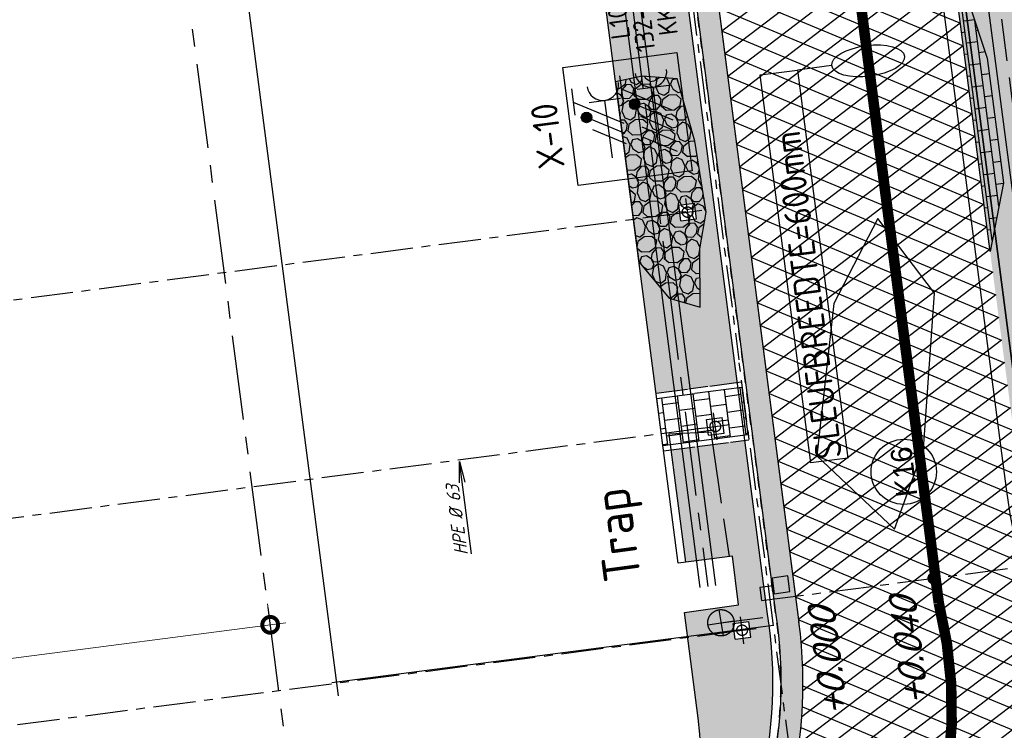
# Model space of a CAD drawing. Extents: x 117893332 to 118394757, y 454959407 to 455669244.
# Tile 26 of 256: x 118238786 to 118257453, y 455171838 to 455185321. Entities that reach past the tile are written whole.
import ezdxf
from ezdxf.enums import TextEntityAlignment as Align

# ---------------------------------------------------------------- set-up
doc = ezdxf.new("R2010")
doc.units = 0
doc.header["$LTSCALE"] = 200
for name, pattern in [('DASHED', [19.05, 12.7, -6.35]), ('Tauw_HIDDEN2', [5.6, 4, -1.6]), ('Tauw_L_Center1', [13, 8, -1.67, 1.66, -1.67]), ('Tauw_L_Center2', [6.499, 4, -0.833, 0.833, -0.833]), ('TAUW_OPSLUITBAND_mm', [3.2, 3, -0.2]), ('Tauw_Stramien', [13, 8, -1.67, 1.66, -1.67]), ('TAUW_TROTTOIRBAND_mm', [2, 1, -1])]:
    doc.linetypes.add(name, pattern=pattern)
doc.layers.get('0').update_dxf_attribs({"linetype": 'CONTINUOUS'})
for name, color, linetype in [('EL6221--', 6, 'CONTINUOUS'), ('EL6222--', 6, 'CONTINUOUS'), ('EL_N_A_EB00----REVISIE~-_-----', 1, 'CONTINUOUS'), ('GRAAFWERKZAAMHEDEN', 6, 'CONTINUOUS'), ('KABELLOOP', 6, 'CONTINUOUS'), ('LEIDINGLOOP', 6, 'CONTINUOUS'), ('ME_N_-_EL999---LA_RVS3060-30_onb~H_-----', 135, 'Tauw_L_Center1'), ('ME_N_-_EL999---LA_RVS3060-30_onb~W_-----', 135, 'CONTINUOUS'), ('ZU_B_-_AL999---LA_PE-63_sdr00__18_^200~-_-----', 1, 'CONTINUOUS'), ('ZU_B_-_EL999---LD_PE-65_sdr00~H_-----', 1, 'Tauw_L_Center2'), ('ZU_B_-_EL999---LR_pvc200_vbr11~W_-----', 8, 'Tauw_HIDDEN2'), ('ZU_B_-_EL999---SYM_DRAINPUT~-_002--', 2, 'Tauw_L_Center2'), ('ZU_B_-_EL999---SYM_HYDRANT~-_001--', 1, 'Tauw_L_Center2'), ('ZU_B_-_XX------extern-TEK-T19', 231, 'CONTINUOUS'), ('ZU_B_D_EB00----ONDERDEEL~-_-----', 7, 'CONTINUOUS'), ('ZU_N_-_AL999---LK_pvc125_sdr34__20_^200~M_-----', 7, 'CONTINUOUS'), ('ZU_N_-_DX1AMA--_maatvoering_BGR__18_^200', 7, 'CONTINUOUS'), ('ZU_N_-_DX1AMA--_maatvoering_BGRN_18_^100~-_-----', 7, 'CONTINUOUS'), ('ZU_N_-_EL999---LB_PE-110_sdr00~H_-----', 2, 'Tauw_L_Center2'), ('ZU_N_-_EL999---LB_PE-90_sdr00~H_-----', 2, 'Tauw_L_Center2'), ('ZU_N_-_EL999---LK_pvc125_sdr34~H_-----', 2, 'Tauw_L_Center2'), ('ZU_N_-_EL999---SYM_STRAATKOLK~-_----c', 7, 'Tauw_L_Center2'), ('ZU_N_-_ML999---LK_pvc125_sdr34__20_^200~M_-----', 7, 'CONTINUOUS'), ('ZU_N_-_TVRH----tekst__25_^200~-_-----', 253, 'CONTINUOUS'), ('ZU_N_A_EV00----_Opsluitband_100x200~Z_-----', 253, 'TAUW_OPSLUITBAND_mm'), ('ZU_N_A_EV01----_kant rijbaan gv asfalt~-_-----', 253, 'CONTINUOUS'), ('ZU_N_A_EV02----_kant molgoot ov betonstraatsteen~k_-----', 253, 'CONTINUOUS'), ('ZU_N_A_EV02----_kant verharding ov betontegels-halfsteensverband~k_-----', 253, 'CONTINUOUS'), ('ZU_N_A_EV09----_Trottoirband_130-150-250~A_-----', 253, 'CONTINUOUS'), ('ZU_N_A_EV09----_Trottoirband_130-150-250~Z_-----', 253, 'TAUW_TROTTOIRBAND_mm'), ('ZU_N_A_HV01----_arcering verharding gv asfalt~v_-----', 253, 'CONTINUOUS'), ('ZU_N_A_HV01----_arcering verharding ov grind~v_-----', 253, 'CONTINUOUS'), ('ZU_N_A_HV01AAR-_arcering verharding ov grind~s_-----', 253, 'CONTINUOUS'), ('ZU_N_A_HV02----_arcering verharding ov betontegels-halfsteensverband~v_-----', 253, 'CONTINUOUS'), ('ZU_N_A_HV02----molgoot ov betonstraatsteen~v_-----', 253, 'CONTINUOUS'), ('ZU_N_A_HV02AAR-molgoot ov betonstraatsteen~s_-----', 253, 'CONTINUOUS'), ('ZU_N_N_MB00X---ALG_Stramien~-_-----', 7, 'Tauw_Stramien')]:
    doc.layers.add(name, color=color, linetype=linetype)
doc.layers.add('INFO', color=6, linetype='CONTINUOUS', plot=False)
doc.layers.add('ZU_N_-_DX1AMA--_maatvoering_LIN__18_^200', color=7, linetype='CONTINUOUS', lineweight=18)
doc.styles.add('BURO-018', font='Isocp.shx', dxfattribs={"height": 360})
doc.styles.add('BURO-025', font='Isocp.shx', dxfattribs={"height": 500})
doc.styles.add('civiel', font='civiel.shx')
doc.styles.add('ISO', font='ISO')
doc.styles.add('TAUW-ISOCP', font='tcb_isocp.shx')
doc.styles.add('tcb_isocp', font='tcb_isocp.shx')
doc.styles.add('WB025', font='ISO.SHX', dxfattribs={"height": 2.5})
doc.dimstyles.new('tzu18-dot_^200', dxfattribs={"dimscale": 200, "dimtxt": 1.8, "dimasz": 3, "dimexe": 2, "dimexo": 0, "dimgap": 0.5, "dimtad": 1, "dimdec": 0, "dimzin": 0, "dimdsep": 46, "dimtxsty": 'TAUW-ISOCP', "dimblk": 'DOTSMALL', "dimcen": 2, "dimdle": 1.5, "dimclre": 8, "dimadec": 0, "dimazin": 0, "dimtp": 1, "dimtm": 1, "dimtfac": 1, "dimtix": 1, "dimtmove": 1, "dimatfit": 3, "dimldrblk": 'DOTSMALL', "dimfxl": 1, "dimtvp": 0.5, "dimtolj": 1, "dimtzin": 0, "dimlwd": -1, "dimlwe": 5, "dimarcsym": 0})
pattern_1 = [(80.1584, (118248197.5, 455215256.25), (-519.4485, 204.5673), [136.36, -545.97]), (114.67425, (118248104.18, 455214718.3), (-519.4522, 204.557), [136.36, -828.59]), (158.5051, (118248047.25, 455214842.2), (-116.634, -672.2695), [111.56, -446.7]), (216.3275, (118248580.36, 455215350.55), (519.453, -204.5644), [111.56, -677.95]), (260.1584, (118247853.6, 455214817), (519.4485, -204.5673), [136.36, -545.97]), (294.67425, (118247830.27, 455214682.65), (519.4522, -204.557), [136.36, -828.59]), (338.5051, (118247887.1, 455214558.74), (116.634, 672.2695), [111.56, -446.7]), (36.3275, (118247471.54, 455214722.43), (-519.453, 204.5644), [111.56, -677.95]), (80.1584, (118247662.44, 455213855.54), (-636.074, -467.7116), [121.7, -560.61]), (138.26816, (118249241.6, 455213361.78), (-519.4456, 204.5597), [122.34, -1809.56]), (182.0033, (118247591.94, 455214056.9), (-1155.5275, -263.1446), [148.58, -1527.41]), (216.3275, (118247560.8, 455214724), (-116.6272, -672.282), [147.88, -641.66]), (260.1584, (118247324.3, 455213964.1), (636.074, 467.7116), [122.42, -559.88]), (138.26816, (118248952.8, 455213148.55), (-519.4456, 204.5597), [122.05, -1809.86]), (182.0033, (118247542.6, 455213767.42), (519.4482, -204.5567), [148.23, -1527.77]), (36.3275, (118247542.6, 455213767.4), (116.627, 672.282), [148.77, -640.77]), (124.0853, (118248741.42, 455212685.69), (402.82395, -876.83305), [91.38, -2273.06]), (182.0033, (118247248.67, 455214047.34), (519.4482, -204.5567), [91.59, -1584.39]), (229.17873, (118245884.99, 455213108.71), (-752.6958, -1139.9918), [122.33, -2002.14]), (260.1583, (118248518.9, 455212665.6), (519.4483, -204.5677), [98.47, -583.84]), (124.0853, (118248553.32, 455212492.8), (402.82395, -876.83305), [91.48, -2272.95]), (182.0033, (118247212.02, 455213782.3), (519.4482, -204.5567), [100.47, -1575.52]), (229.17873, (118246008.5, 455212926.3), (-752.6958, -1139.9918), [104.97, -2019.5]), (80.1583, (118247280.64, 455213861.7), (-519.4483, 204.5677), [111.56, -570.75]), (147.65787, (118248216.14, 455214102.44), (-519.44585, 204.56417), [108.56, -3442.36]), (192.8293, (118248124.43, 455214160.5), (-636.074, -467.7149), [95.28, -1089.83]), (248.35515, (118246642.76, 455212531.66), (-116.63336, -672.2728), [87.78, -2585.23]), (294.67425, (118247999.15, 455214057.77), (116.6338, 672.271), [111.58, -853.36]), (147.65787, (118248143.47, 455213894.48), (-519.44585, 204.56417), [115.69, -3435.23]), (192.8293, (118248228.07, 455213913.75), (-636.074, -467.7149), [86.77, -1098.34]), (248.35515, (118246873.96, 455212393.36), (-116.63336, -672.2728), [93.94, -2579.08]), (114.67425, (118248262.73, 455214001.06), (-116.6338, -672.271), [111.56, -853.38])]
pattern_2 = [(97.4163, (118248804.68, 455213277.58), (-208.2432, -27.10636), []), (187.4163, (118248804.68, 455213277.6), (54.2127, -416.4864), [210, -210]), (187.4163, (118248777.57, 455213485.83), (54.2127, -416.4864), [-210, 210])]

# ---------------------------------------------------------------- blocks, each defined once
blk = doc.blocks.new('*D236')
at = {"layer": 'ZU_N_-_DX1AMA--_maatvoering_BGR__18_^200', "transparency": 16777216}
blk.add_line((118250060, 455168746), (118251287, 455167837), dxfattribs=at)
blk.add_solid([(118251244, 455167779), (118251330, 455167894), (118251634, 455167579)], dxfattribs=at)
at = {"layer": 'ZU_N_-_DX1AMA--_maatvoering_BGR__18_^200', "transparency": 16777216, "insert": (118249178, 455169399), "char_height": 360, "attachment_point": 5, "rotation": 143.4535, "style": 'civiel'}
blk.add_mtext('\\A1;R10000', dxfattribs=at)
blk = doc.blocks.new('_DotSmall')
at = {"color": 0, "linetype": 'ByBlock', "const_width": 0.5}
blk.add_lwpolyline([(-0.0625, 0, 1), (0.0625, 0, 1)], format="xyb", close=True, dxfattribs=at)
blk = doc.blocks.new('*D270')
at = {"layer": 'ZU_N_-_DX1AMA--_maatvoering_LIN__18_^200', "color": 8, "lineweight": 5, "transparency": 16777216}
for p, q in [((118243629, 455173126), (118243485, 455174237)), ((118215075, 455169409), (118214930, 455170520))]:
    blk.add_line(p, q, dxfattribs=at)
at = {"layer": 'ZU_N_-_DX1AMA--_maatvoering_LIN__18_^200', "color": 0, "transparency": 16777216}
blk.add_line((118214684, 455170084), (118243834, 455173879), dxfattribs=at)
at = {"layer": 'ZU_N_-_DX1AMA--_maatvoering_LIN__18_^200', "color": 0, "transparency": 16777216, "xscale": 600, "yscale": 600, "zscale": 600}
for p, rotation in [((118243536, 455173840), 7.416313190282), ((118214982, 455170123), 187.416313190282)]:
    blk.add_blockref('_DotSmall', p, dxfattribs=dict(at, rotation=rotation))
at = {"layer": 'ZU_N_-_DX1AMA--_maatvoering_LIN__18_^200', "color": 0, "transparency": 16777216, "insert": (118229295, 455171704), "char_height": 360, "attachment_point": 5, "rotation": 187.4163, "style": 'TAUW-ISOCP'}
blk.add_mtext('\\A1;28796', dxfattribs=at)
blk = doc.blocks.new('zuhydrt1')
for p, q in [((0, -0.5), (0, 0.504)), ((-0.5, 0), (0.5, 0))]:
    blk.add_line(p, q)
at = {"color": 15}
blk.add_line((0, -0.5), (0, -0.5), dxfattribs=at)
blk.add_line((0, -0.5), (0, -0.5), dxfattribs=at)
blk.add_circle((0, 0), 0.5)
blk = doc.blocks.new('E00416')
at = {"color": 0, "linetype": 'Continuous'}
for p, q in [((-3, 7.982), (-3, 5.482)), ((-3, 6.732), (1.5, 4.134)), ((-1.5, 6.5), (1.5, 6.5)), ((0, 1), (0, 6.5)), ((1.5, 3.134), (-1.5, 4.866)), ((1.5, 2.134), (-1.5, 3.866))]:
    blk.add_line(p, q, dxfattribs=at)
at = {"color": 0, "linetype": 'Continuous', "const_width": 0.5}
blk.add_lwpolyline([(-1.683, 5.116, 1), (-2.183, 5.116, 1)], format="xyb", close=True, dxfattribs=at)
at = {"color": 0, "linetype": 'Continuous'}
blk.add_circle((-1.933, 5.116), 0.5, dxfattribs=at)
blk.add_arc((0, 8), 1.5, 180, 0, dxfattribs=at)
at = {"color": 0, "linetype": 'Continuous', "style": 'BURO-018', "flags": 1}
blk.add_attdef('E_MATCODE', text='', height=1.8, rotation=262.58369, dxfattribs=at).set_placement((-436086809.669, 176092602.943), align=Align.MIDDLE)
at = {"color": 0, "linetype": 'Continuous', "style": 'BURO-018'}
for tag, p in [('E_GKAST', (0, 13)), ('E_GROEP', (0, 10)), ('E_SGROEP', (4.5, 10))]:
    blk.add_attdef(tag, text='', height=1.8, dxfattribs=at).set_placement(p, align=Align.MIDDLE)
at = {"color": 0, "linetype": 'Continuous', "style": 'BURO-018', "flags": 1}
blk.add_attdef('E_VERMCODE', text='', height=1.8, dxfattribs=at).set_placement((13, 10), align=Align.MIDDLE)
blk = doc.blocks.new('111304D')
at = {"color": 0, "linetype": 'Continuous'}
for p, q in [((-3, 9.982), (-3, 7.482)), ((-3, 8.732), (1.5, 6.134)), ((-1.5, 8.5), (1.5, 8.5)), ((0, 1), (0, 8.5)), ((1.5, 5.134), (-1.5, 6.866)), ((1.5, 4.134), (-1.5, 5.866)), ((1.5, 3.134), (-1.5, 4.866)), ((1.5, 2.134), (-1.5, 3.866))]:
    blk.add_line(p, q, dxfattribs=at)
at = {"color": 0, "linetype": 'Continuous', "const_width": 0.5}
blk.add_lwpolyline([(-1.683, 7.116, 1), (-2.183, 7.116, 1)], format="xyb", close=True, dxfattribs=at)
at = {"color": 0, "linetype": 'Continuous'}
blk.add_circle((-1.933, 7.116), 0.5, dxfattribs=at)
blk.add_arc((0, 10), 1.5, 180, 0, dxfattribs=at)
at = {"color": 0, "linetype": 'Continuous', "style": 'BURO-018', "flags": 1}
blk.add_attdef('E_MATCODE', text='', height=1.8, rotation=262.58369, dxfattribs=at).set_placement((-436086809.669, 176092602.943), align=Align.MIDDLE)
at = {"color": 0, "linetype": 'Continuous', "style": 'BURO-018'}
for tag, p in [('E_GKAST', (0, 15.5)), ('E_GROEP', (0, 12.5)), ('E_SGROEP', (4.5, 12.5))]:
    blk.add_attdef(tag, text='', height=1.8, dxfattribs=at).set_placement(p, align=Align.MIDDLE)
at = {"color": 0, "linetype": 'Continuous', "style": 'BURO-018', "flags": 1}
blk.add_attdef('E_VERMCODE', text='', height=1.8, dxfattribs=at).set_placement((13, 12.5), align=Align.MIDDLE)
blk = doc.blocks.new('A$C051E189E')
at = {"layer": 'EL6221--'}
blk.add_lwpolyline([(-8845, -50187), (-6582, -50187), (-6582, -52369), (-8845, -52369)], close=True, dxfattribs=at)
at = {"layer": 'LEIDINGLOOP', "linetype": 'DASHED', "const_width": 200}
blk.add_lwpolyline([(-26522, -50060, 0.363685), (-17582, -55944)], format="xyb", dxfattribs=at)
blk.add_lwpolyline([(186089, -55944), (-17582, -55944)], close=True, dxfattribs=at)
at = {"layer": 'EL6221--'}
ref = blk.add_blockref('111304D', (-8874, -51835), dxfattribs=dict(at, xscale=200, yscale=200, zscale=200, rotation=270.0000221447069))
ref.add_attrib('E_GROEP', 'KK5', dxfattribs={"layer": '0', "color": 1, "linetype": 'Continuous', "height": 360, "rotation": 0, "style": 'BURO-018'}).set_placement((-5852, -52256), align=Align.MIDDLE)
ref.add_attrib('E_GKAST', 'L100', dxfattribs={"layer": '0', "color": 1, "linetype": 'Continuous', "height": 360, "rotation": 0, "style": 'BURO-018'}).set_placement((-5774, -51350), align=Align.MIDDLE)
ref.add_attrib('E_SGROEP', '132-F2', dxfattribs={"layer": '0', "color": 1, "linetype": 'Continuous', "height": 360, "rotation": 0, "style": 'BURO-018'}).set_placement((-5852, -51789), align=Align.MIDDLE)
at = {"layer": 'EL6222--', "xscale": 200, "yscale": 200, "zscale": 200, "rotation": 270.0000221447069}
blk.add_blockref('E00416', (-8606, -50898), dxfattribs=at)
at = {"layer": 'EL6221--', "color": 2, "style": 'BURO-025'}
blk.add_text('X-10', height=500, dxfattribs=at).set_placement((-8459, -49983))
blk = doc.blocks.new('A$C6DFC50BF')
at = {"layer": 'GRAAFWERKZAAMHEDEN'}
blk.add_line((-7208, -55246), (-7208, -54592), dxfattribs=at)
blk.add_lwpolyline([(-14631, -53879), (-7208, -53879), (-7208, -54592), (-14631, -54592)], close=True, dxfattribs=at)
blk.add_ellipse((-7208, -55944), major_axis=(0, 697), ratio=0.419293, dxfattribs=at)
at = {"layer": 'KABELLOOP', "linetype": 'DASHED', "const_width": 200}
blk.add_lwpolyline([(-26522, -50060, 0.363685), (-17582, -55944)], format="xyb", dxfattribs=at)
blk.add_lwpolyline([(186089, -55944), (-17582, -55944)], close=True, dxfattribs=at)
at = {"layer": 'GRAAFWERKZAAMHEDEN', "color": 2, "style": 'BURO-025'}
blk.add_text('SLEUFBREEDTE=600mm', height=500, rotation=359.9837, dxfattribs=at).set_placement((-14597, -54488))

msp = doc.modelspace()

# ---------------------------------------------------------------- hatches: boundary and pattern name
at = {"layer": 'ZU_N_A_HV01----_arcering verharding gv asfalt~v_-----'}
h = msp.add_hatch(dxfattribs=at)
h.set_pattern_fill('ASFALT', color=256, scale=3000)
h.set_pattern_definition([(157.41631, (118248804.68, 455213277.6), (-144.0122, -346.24485), []), (217.41631, (118248804.68, 455213277.6), (227.85075, -297.8406), [])])
h.paths.add_polyline_path([(118253562.5, 455173882.8, -0.413671), (118245855.8, 455163886.8), (118232779.4, 455162183.4, -0.2396014), (118226539.3, 455164396.4), (118222931.6, 455163926.7), (118222383.7, 455168135.5), (118218106.9, 455167574.6), (118214434.7, 455164219.5), (118215506.4, 455155986.2), (118286398.3, 455165214), (118285827.7, 455169598.1), (118269443.6, 455167465.5, -0.4142136), (118257765.8, 455176453.3), (118256227.9, 455188268.7, -0.4142136), (118265215.7, 455199946.5), (118292266.1, 455203467.5), (118291600.1, 455208584.4), (118288512.1, 455208182.4, -0.4142136), (118286360.3, 455209838.5), (118282082.5, 455242702.4), (118277103.6, 455242054.3, -0.4142136), (118269661, 455247782.5), (118267518.7, 455264240.6), (118262945.7, 455263645.4), (118267639.6, 455227475.9), (118267223.1, 455227422), (118267223.1, 455227421.8), (118252708.4, 455225559), (118252749.8, 455225241.2), (118251437.4, 455225070.9), (118250715, 455230620.6), (118243327.3, 455287376.9), (118243629.7, 455287416.2), (118243124.4, 455290872.4), (118240928.7, 455307740.1, -0.4142135), (118245603.8, 455313814.3), (118274546.5, 455317581.7), (118274030.2, 455321548.3), (118245583.3, 455317845.4, -0.4142136), (118239509, 455322520.5), (118233549.8, 455368302.3, 0.4142136), (118222813.3, 455376565.6), (118207809.9, 455374612.7, 0.4142136), (118199546.6, 455363876.2), (118205505.9, 455318094.4, -0.4142124), (118200830.9, 455312020.1), (118163460.6, 455307155.6), (118165370.9, 455292480.2), (118168069.6, 455292831.5), (118168020.6, 455293207.6, -0.4142129), (118177008.5, 455304885.4), (118193278.4, 455307003.2, -0.1343417), (118196112.3, 455306610.7), (118204322.8, 455303093.5), (118205538.1, 455305921.5, -0.2648124), (118209818.1, 455309156.2), (118230144.2, 455311802, -0.4142136), (118236218.5, 455307127), (118240860.1, 455271468.1, -0.4142136), (118236185, 455265393.9), (118214173, 455262528.6), (118214897.7, 455256960.6, -0.4142136), (118212810.3, 455254248.5), (118211683.3, 455254101.8), (118212034, 455251407.1), (118215577.2, 455248630.1), (118219142.1, 455249094.1), (118218436.6, 455254511.8, -0.4142294), (118220524, 455257224), (118236969.8, 455259364.7, -0.414213), (118243044, 455254689.7), (118246252.7, 455230039.7)])
h.paths.add_polyline_path([(118261528.7, 455214269.2, -0.4142136), (118263616.1, 455216981.4), (118275257.9, 455218496.7, -0.4142136), (118277970, 455216409.4), (118278976.7, 455208675.7, -0.4142136), (118276889.3, 455205963.6), (118274097.8, 455205600.3, -0.4142136), (118272506.4, 455206825.1), (118272485.3, 455206987.6), (118269242.6, 455206565.5), (118269263.8, 455206403, -0.4142136), (118268038.9, 455204811.6), (118265247.5, 455204448.2, -0.4142136), (118262535.4, 455206535.6)], flags=16)
h.paths.add_polyline_path([(118241537.9, 455300913.5), (118240100, 455300726.2), (118239912.7, 455302164.1), (118241350.6, 455302351.4)], flags=16)
h.paths.add_polyline_path([(118240440.7, 455309039.9), (118239002.9, 455308852.6), (118238815.6, 455310290.4), (118240253.4, 455310477.7)], flags=16)
h.paths.add_polyline_path([(118229627.9, 455315768.6), (118215546.7, 455313935.7, -0.4142136), (118209472.4, 455318610.7), (118204138, 455359592.1, -0.4142395), (118213125.7, 455371270.9), (118217290.6, 455371813, -0.4142136), (118228968.4, 455362825.1), (118234303, 455321842.8, -0.4142136)], flags=16)
h.paths.add_polyline_path([(118229573.7, 455316185), (118215492.5, 455314352.1, -0.4142136), (118209888.9, 455318664.9), (118204554.5, 455359646.4, -0.41424), (118213180, 455370854.4), (118217344.8, 455371396.5, -0.4142136), (118228551.9, 455362770.9), (118233886.5, 455321788.6, -0.4142136)], flags=0)
h.paths.add_polyline_path([(118232786.1, 455366810.1), (118231546.6, 455366648.6), (118231359.3, 455368086.5), (118232598.8, 455368248)], flags=0)
at = {"layer": 'ZU_N_A_HV01----_arcering verharding ov grind~v_-----'}
h = msp.add_hatch(dxfattribs=at)
h.set_pattern_fill('10305012', color=256, scale=100000)
h.set_pattern_definition(pattern_1)
h.paths.add_polyline_path([(118248720.5, 455195640.1), (118249019.9, 455193576.9), (118249945.5, 455193707.7), (118249955.7, 455193627), (118250041.1, 455193638.2), (118250079.8, 455193340.7), (118249993.4, 455193329.4), (118250126.1, 455192281.9), (118249044.4, 455192130.7), (118250850.5, 455178231.6), (118251473.2, 455178312.7), (118252395.4, 455178432.7), (118250131.7, 455195823.8)])
h.paths.add_polyline_path([(118250544.9, 455189770.8), (118250583.6, 455189473.4), (118250286.1, 455189434.6), (118250247.4, 455189732.1)], flags=16)
h.paths.add_polyline_path([(118250428.4, 455189503.6, -1), (118250402.6, 455189701.9, -1)], flags=0)
h.paths.add_polyline_path([(118251578.2, 455181837.9), (118251617, 455181540.4), (118251319.5, 455181501.6), (118251280.8, 455181799.1)], flags=16)
h.paths.add_polyline_path([(118251461.8, 455181570.6, -1), (118251436, 455181768.9, -1)], flags=0)
h = msp.add_hatch(dxfattribs=at)
h.set_pattern_fill('10305012', color=256, scale=100000)
h.set_pattern_definition([(80.1584, (118248197.5, 455215256.25), (-519.4485, 204.5673), [136.36, -545.97]), (114.67425, (118248104.18, 455214718.3), (-519.4522, 204.557), [136.36, -828.59]), (158.5051, (118248047.25, 455214842.2), (-116.634, -672.2695), [111.56, -446.7]), (216.3275, (118248580.36, 455215350.55), (519.453, -204.5644), [111.56, -677.95]), (260.1584, (118247853.6, 455214817), (519.4485, -204.5673), [136.36, -545.97]), (294.67425, (118247830.27, 455214682.65), (519.4522, -204.557), [136.36, -828.59]), (338.5051, (118247887.1, 455214558.74), (116.634, 672.2695), [111.56, -446.7]), (36.3275, (118247471.54, 455214722.43), (-519.453, 204.5644), [111.56, -677.95]), (80.1584, (118247662.44, 455213855.54), (-636.074, -467.7116), [121.7, -560.61]), (138.26816, (118249241.6, 455213361.78), (-519.4456, 204.5597), [122.34, -1809.56]), (182.0033, (118247591.94, 455214056.9), (-1155.5275, -263.1446), [148.58, -1527.41]), (216.3275, (118247560.8, 455214724), (-116.627, -672.282), [147.88, -641.66]), (260.1584, (118247324.3, 455213964.1), (636.074, 467.7116), [122.42, -559.88]), (138.26816, (118248952.8, 455213148.55), (-519.4456, 204.5597), [122.05, -1809.86]), (182.0033, (118247542.6, 455213767.42), (519.4482, -204.5567), [148.23, -1527.77]), (36.3275, (118247542.6, 455213767.4), (116.627, 672.282), [148.77, -640.77]), (124.0853, (118248741.42, 455212685.69), (402.82395, -876.83305), [91.38, -2273.06]), (182.0033, (118247248.67, 455214047.34), (519.4482, -204.5567), [91.59, -1584.39]), (229.17873, (118245884.99, 455213108.71), (-752.6958, -1139.9918), [122.33, -2002.14]), (260.1583, (118248518.9, 455212665.6), (519.448, -204.568), [98.47, -583.84]), (124.0853, (118248553.32, 455212492.8), (402.82395, -876.83305), [91.48, -2272.95]), (182.0033, (118247212.02, 455213782.3), (519.4482, -204.5567), [100.47, -1575.52]), (229.17873, (118246008.5, 455212926.3), (-752.6958, -1139.9918), [104.97, -2019.5]), (80.1583, (118247280.64, 455213861.7), (-519.4483, 204.568), [111.56, -570.75]), (147.65787, (118248216.14, 455214102.44), (-519.44585, 204.56417), [108.56, -3442.36]), (192.8293, (118248124.43, 455214160.5), (-636.074, -467.715), [95.28, -1089.83]), (248.35515, (118246642.76, 455212531.66), (-116.63336, -672.2728), [87.78, -2585.23]), (294.67425, (118247999.15, 455214057.77), (116.6338, 672.271), [111.58, -853.36]), (147.65787, (118248143.47, 455213894.48), (-519.44585, 204.56417), [115.69, -3435.23]), (192.8293, (118248228.07, 455213913.75), (-636.074, -467.715), [86.77, -1098.34]), (248.35515, (118246873.96, 455212393.36), (-116.63336, -672.2728), [93.94, -2579.08]), (114.67425, (118248262.73, 455214001.06), (-116.6338, -672.271), [111.56, -853.38])])
h.paths.add_polyline_path([(118256436.7, 455191627.6, 0.0857211), (118256297.3, 455188277.7), (118257964.3, 455175470.7, 0.0747112), (118258687.6, 455172942), (118267246.8, 455174056.2), (118267076.4, 455175364.9), (118260343.5, 455174488.5), (118258255.1, 455190533.1), (118271850.8, 455192302.8), (118271680.4, 455193611.8)])
h = msp.add_hatch(dxfattribs=at)
h.set_pattern_fill('10305012', color=256, scale=100000)
h.set_pattern_definition(pattern_1)
h.paths.add_polyline_path([(118251131.5, 455177158.9), (118251407.3, 455175025.2), (118252298, 455175142.8), (118252414.6, 455174219), (118251390.8, 455174074.1), (118251642.5, 455172137.5, -0.4156594), (118245779.2, 455164479), (118232705.8, 455162748.7), (118245780.1, 455164451.7, 0.4217924), (118252966.6, 455174044.4), (118252537.4, 455177341.9)])
h.paths.add_polyline_path([(118252611.6, 455173904.9), (118252650.4, 455173607.4), (118252352.9, 455173568.7), (118252314.1, 455173866.1)], flags=16)
h.paths.add_polyline_path([(118252495.2, 455173637.6, -1), (118252469.3, 455173835.9, -1)], flags=0)
at = {"layer": 'ZU_N_A_HV01AAR-_arcering verharding ov grind~s_-----'}
h = msp.add_hatch(dxfattribs=at)
h.set_pattern_fill('10305012', color=256, scale=100000)
h.set_pattern_definition(pattern_1)
h.paths.add_polyline_path([(118250526.6, 455180724.5), (118251097.5, 455180037.4), (118251688.4, 455179864.9), (118251683.8, 455180971.5), (118251798.5, 455181670.6), (118251583.4, 455183014.9), (118251251.6, 455184201.5), (118250588, 455184251.9), (118250082.5, 455184141.6)])
at = {"layer": 'ZU_N_A_HV02----_arcering verharding ov betontegels-halfsteensverband~v_-----'}
h = msp.add_hatch(dxfattribs=at)
h.set_pattern_fill('TEGELS', color=256, scale=1200, style=0)
h.set_pattern_definition([(97.4163, (118248804.68, 455213277.58), (-297.4903, -38.7234), []), (187.4163, (118248804.68, 455213277.58), (38.7234, -297.4903), [300, -300]), (187.4163, (118248785.3, 455213426.33), (38.7234, -297.4903), [-300, 300])])
h.paths.add_polyline_path([(118251786.3, 455178252.6), (118251585.3, 455178226.4), (118250863.3, 455178132.4), (118250979.5, 455177240), (118252593.9, 455177450.1), (118252477.7, 455178342.6)])
at = {"layer": 'ZU_N_A_HV02----molgoot ov betonstraatsteen~v_-----'}
h = msp.add_hatch(dxfattribs=at)
h.set_pattern_fill('BRICK', color=256, scale=33.07086)
h.set_pattern_definition([(97.41631, (118248804.68, 455213277.58), (-208.2432, -27.10636), []), (187.4163, (118248804.68, 455213277.6), (54.2127, -416.4864), [210, -210]), (187.4163, (118248777.57, 455213485.83), (54.2127, -416.4864), [-210, 210])])
h.paths.add_polyline_path([(118236130.8, 455265810.4), (118213702.3, 455262890.9), (118213756.5, 455262474.4), (118214481.2, 455256906.4, -0.4142136), (118212756.1, 455254665), (118211212.6, 455254464), (118211639.7, 455251182.5), (118215456.8, 455248190.8), (118219612.8, 455248731.8), (118218853.1, 455254566, -0.4142295), (118220578.2, 455256807.5), (118237024, 455258948.2, -0.4142136), (118242627.6, 455254635.5), (118245836.2, 455229985.5), (118253115.1, 455174065.7, -0.4217249), (118245799.5, 455164303), (118232725.2, 455162599.9, -0.2477246), (118226700.8, 455164841), (118223293.5, 455164399.8), (118222746, 455168606.4), (118217921.3, 455167973.9), (118213990, 455164382.1), (118215144.2, 455155515.5), (118286452.5, 455164797.5), (118286398.3, 455165214), (118215506.4, 455155986.2), (118214434.7, 455164219.5), (118218106.9, 455167574.6), (118222383.7, 455168135.5), (118222931.6, 455163926.7), (118226539.3, 455164396.4, 0.2396014), (118232779.4, 455162183.4), (118245855.8, 455163886.8, 0.413671), (118253562.5, 455173882.8), (118246252.7, 455230039.7), (118243044, 455254689.7, 0.414213), (118236969.8, 455259364.7), (118220524, 455257224, 0.4142294), (118218436.6, 455254511.8), (118219142.1, 455249094.1), (118215577.2, 455248630.1), (118212034, 455251407.1), (118211683.3, 455254101.8), (118212810.3, 455254248.5, 0.4142136), (118214897.7, 455256960.6), (118214173, 455262528.6), (118236185, 455265393.9, 0.4142136), (118240860.1, 455271468.1), (118236218.5, 455307127, 0.4142136), (118230144.2, 455311802), (118209818.1, 455309156.2, 0.2648124), (118205538.1, 455305921.5), (118204322.8, 455303093.5), (118196112.3, 455306610.7, 0.1343417), (118193278.4, 455307003.2), (118177008.5, 455304885.4, 0.4142129), (118168020.6, 455293207.6), (118168069.6, 455292831.5), (118168486.1, 455292885.7), (118168437.1, 455293261.8, -0.4142129), (118177062.7, 455304468.9), (118193332.6, 455306586.7, -0.1343417), (118195946.9, 455306224.6), (118199133.4, 455304859.6), (118204543.5, 455302542), (118205924.4, 455305755.6, -0.2648231), (118209872.9, 455308739.8), (118222173, 455310340.9), (118230198.4, 455311385.5, -0.4142144), (118235802, 455307072.8), (118240443.6, 455271413.9, -0.4142136)])
h = msp.add_hatch(dxfattribs=at)
h.set_pattern_fill('BRICK', color=256, scale=33.07086)
h.set_pattern_definition(pattern_2)
h.paths.add_polyline_path([(118274235.7, 455201120.6), (118274277, 455200803.3), (118273979.5, 455200764.5), (118273938.2, 455201081.9), (118265215.7, 455199946.5, 0.0028792), (118265096.8, 455199930.3), (118265138, 455199613.7), (118264840.5, 455199574.9), (118264800.3, 455199883.9, 0.4024534), (118256227.9, 455188268.7), (118257765.8, 455176453.3, 0.4142136), (118269443.6, 455167465.5), (118279042.7, 455168715), (118279002.1, 455169026.4), (118279299.6, 455169065.1), (118279340.2, 455168753.7), (118285827.7, 455169598.1), (118285773.5, 455170014.6), (118285674.3, 455170001.7), (118285674.4, 455170000.8), (118282798.7, 455169626.5), (118279922.9, 455169252.2), (118277047.2, 455168877.9), (118274171.4, 455168503.5), (118271295.7, 455168129.2), (118271196.5, 455168116.3), (118271196.5, 455168116.3), (118270085.7, 455167971.7), (118269389.4, 455167882, -0.0333048), (118268061.3, 455167798.4), (118267961.3, 455167798.4), (118267961.3, 455167799.3, -0.3728752), (118258182.3, 455176507.5), (118256644.3, 455188322.9, -0.4142136), (118265269.9, 455199530), (118292320.3, 455203051.1), (118292266.1, 455203467.5), (118288222.6, 455202941.2), (118288263.9, 455202623.9), (118287966.4, 455202585.2), (118287925.1, 455202902.5)])
at = {"layer": 'ZU_N_A_HV02AAR-molgoot ov betonstraatsteen~s_-----'}
h = msp.add_hatch(dxfattribs=at)
h.set_pattern_fill('BRICK', color=256, scale=33.07086)
h.set_pattern_definition(pattern_2)
h.paths.add_polyline_path([(118257130.4, 455184588.7), (118257437.7, 455182227.9), (118257184.5, 455180919.5), (118256432.2, 455186698.5)])

# ---------------------------------------------------------------- linework, layer by layer
at = {"layer": 'INFO'}
for points in [[(118257130.4, 455184588.7), (118257437.7, 455182227.9), (118257184.5, 455180919.5), (118256432.2, 455186698.5)], [(118250526.6, 455180724.5), (118251097.5, 455180037.4), (118251688.4, 455179864.9), (118251683.8, 455180971.5), (118251798.5, 455181670.6), (118251583.4, 455183014.9), (118251251.6, 455184201.5), (118250588, 455184251.9), (118250082.5, 455184141.6)], [(118253899.5, 455177047.1), (118255368.9, 455175654.4), (118255922.2, 455177176.1), (118256128.2, 455180129.2), (118255058.1, 455181546.9), (118254221.3, 455179934.6), (118253899.5, 455177047.1)]]:
    msp.add_lwpolyline(points, close=True, dxfattribs=at)
at = {"layer": 'ME_N_-_EL999---LA_RVS3060-30_onb~H_-----'}
msp.add_lwpolyline([(118248384.9, 455201085.2), (118251831.2, 455174565.2)], dxfattribs=at)
at = {"layer": 'ME_N_-_EL999---LA_RVS3060-30_onb~W_-----'}
for p, q in [((118248236.2, 455201065.8), (118251682.4, 455174545.8)), ((118248533.7, 455201104.5), (118251979.9, 455174584.5))]:
    msp.add_line(p, q, dxfattribs=at)
at = {"layer": 'ZU_B_-_AL999---LA_PE-63_sdr00__18_^200~-_-----'}
msp.add_line((118247351.8, 455175184.7), (118247123.6, 455176936.5), dxfattribs=at)
msp.add_lwpolyline([(118247125.7, 455176533.4), (118247123.6, 455176936.5), (118247224.8, 455176546.3)], dxfattribs=at)
at = {"layer": 'ZU_B_-_EL999---LD_PE-65_sdr00~H_-----'}
for points in [[(118222245.6, 455177865.6), (118251448.9, 455181669.7)], [(118230336.3, 455174784.9), (118251825.3, 455177584.1)], [(118223279, 455169932.7), (118252482.3, 455173736.8)]]:
    msp.add_lwpolyline(points, dxfattribs=at)
at = {"layer": 'ZU_B_-_EL999---LR_pvc200_vbr11~W_-----'}
msp.add_lwpolyline([(118255375.2, 455200881.3), (118259137, 455172002.9)], dxfattribs=at)
at = {"layer": 'ZU_B_-_EL999---SYM_DRAINPUT~-_002--'}
for p, q in [((118251482.2, 455181413.7), (118251415.5, 455181925.8)), ((118251280.8, 455181799.1), (118251578.2, 455181837.9)), ((118251319.5, 455181501.6), (118251280.8, 455181799.1)), ((118251617, 455181540.4), (118251578.2, 455181837.9)), ((118251205, 455181638), (118251717.1, 455181704.7)), ((118251319.5, 455181501.6), (118251617, 455181540.4)), ((118252007.4, 455177347.4), (118251940.7, 455177859.6)), ((118251730.2, 455177571.7), (118252242.3, 455177638.5)), ((118251805.9, 455177732.9), (118252103.4, 455177771.6)), ((118251844.7, 455177435.4), (118251805.9, 455177732.9)), ((118252142.2, 455177474.1), (118252103.4, 455177771.6)), ((118251844.7, 455177435.4), (118252142.2, 455177474.1)), ((118252314.1, 455173866.1), (118252611.6, 455173904.9)), ((118252515.6, 455173480.7), (118252448.9, 455173992.8)), ((118252650.4, 455173607.4), (118252611.6, 455173904.9)), ((118252238.4, 455173705), (118252750.5, 455173771.7)), ((118252352.9, 455173568.7), (118252314.1, 455173866.1)), ((118252352.9, 455173568.7), (118252650.4, 455173607.4))]:
    msp.add_line(p, q, dxfattribs=at)
for centre in [(118251448.9, 455181669.7), (118251974, 455177603.5), (118252482.3, 455173736.8)]:
    msp.add_circle(centre, 100, dxfattribs=at)
at = {"layer": 'ZU_B_D_EB00----ONDERDEEL~-_-----', "ltscale": 1.6}
msp.add_line((118244833, 455172489.6), (118239226.5, 455215581.3), dxfattribs=at)
at = {"layer": 'ZU_B_D_EB00----ONDERDEEL~-_-----'}
for points in [[(118251269.6, 455175007), (118249044.4, 455192130.7)], [(118252093.4, 455176146.4), (118251896.2, 455177497), (118251093, 455177456.4), (118251407.3, 455175025.2)], [(118252241, 455175135.3), (118252136.8, 455175849.6)], [(118251651.6, 455172066.8), (118251390.8, 455174074.1), (118252414.6, 455174219), (118252298, 455175142.8), (118251269.6, 455175007)]]:
    msp.add_lwpolyline(points, dxfattribs=at)
msp.add_arc((118244900.4, 455171225.5), 6803.4, 208.37315, 7.10381, dxfattribs=at)
at = {"layer": 'ZU_N_-_DX1AMA--_maatvoering_BGRN_18_^100~-_-----'}
msp.add_line((118244701.8, 455172745.3), (118253077.5, 455173835.5), dxfattribs=at)
at = {"layer": 'ZU_N_-_EL999---LB_PE-110_sdr00~H_-----'}
msp.add_lwpolyline([(118241450.5, 455263151.4), (118252421.8, 455178865.6)], dxfattribs=at)
at = {"layer": 'ZU_N_-_EL999---LB_PE-90_sdr00~H_-----'}
for points in [[(118223824.8, 455169042.6), (118229239.4, 455158921.8), (118254588.3, 455162221.4), (118252421.8, 455178865.6)], [(118252081.9, 455173877.8), (118253054.5, 455174004.4)]]:
    msp.add_lwpolyline(points, dxfattribs=at)
at = {"layer": 'ZU_N_-_EL999---LK_pvc125_sdr34~H_-----'}
msp.add_lwpolyline([(118253068.5, 455174578.6), (118252820.6, 455174546.3), (118252852.9, 455174298.4), (118258837.3, 455175077.7)], dxfattribs=at)
at = {"layer": 'ZU_N_-_EL999---SYM_STRAATKOLK~-_----c', "lineweight": -3}
msp.add_lwpolyline([(118253385.4, 455174468.6), (118253346.6, 455174766.1), (118253049.2, 455174727.4), (118253087.9, 455174429.9)], close=True, dxfattribs=at)
at = {"layer": 'ZU_N_-_ML999---LK_pvc125_sdr34__20_^200~M_-----', "flags": 128}
msp.add_lwpolyline([(118256113.5, 455174723, 0, 0, 0), (118256146, 455174607.5, 0, 91.8, 0), (118256143.5, 455174616.3, 91.8, 169.7, 0), (118256136.5, 455174641.3, 169.7, 221.7, 0), (118256125.9, 455174678.8, 221.7, 240, 0), (118256113.5, 455174723, 240, 221.7, 0), (118256101.1, 455174767.2, 221.7, 169.7, 0), (118256090.6, 455174804.7, 169.7, 91.8, 0), (118256083.6, 455174829.8, 91.8, 0, 0), (118256081.1, 455174838.6, 0, 0, 0), (118256113.5, 455174723, 0, 0, 0), (118255713.7, 455176146.6, 0, 0, 0)], format="xyseb", dxfattribs=at)
at = {"layer": 'ZU_N_-_ML999---LK_pvc125_sdr34__20_^200~M_-----'}
msp.add_circle((118255546.4, 455176742.1), 618.6, dxfattribs=at)
at = {"layer": 'ZU_N_A_EV00----_Opsluitband_100x200~Z_-----'}
for p, q in [((118250850.4, 455178231.6), (118251473.2, 455178312.7)), ((118250992.4, 455177140.8), (118252606.8, 455177351))]:
    msp.add_line(p, q, dxfattribs=at)
msp.add_lwpolyline([(118252464.8, 455178441.7), (118251473.2, 455178312.7), (118251473.2, 455178312.7)], dxfattribs=at)
at = {"layer": 'ZU_N_A_EV01----_kant rijbaan gv asfalt~-_-----'}
msp.add_lwpolyline([(118253549.1, 455173985.7), (118247364.7, 455221497)], dxfattribs=at)
at = {"layer": 'ZU_N_A_EV02----_kant molgoot ov betonstraatsteen~k_-----'}
for points in [[(118253562.5, 455173882.8), (118246252.7, 455230039.7), (118243044, 455254689.7, 0.414213), (118236969.8, 455259364.7), (118220524, 455257224, 0.4142294), (118218436.6, 455254511.8), (118219142.1, 455249094.1), (118215577.2, 455248630.1), (118212034, 455251407.1), (118211683.3, 455254101.8), (118212810.3, 455254248.5, 0.4142136), (118214897.7, 455256960.6), (118214173, 455262528.6), (118236185, 455265393.9, 0.4142136), (118240860.1, 455271468.1), (118236218.5, 455307127, 0.4142143), (118230144.2, 455311802), (118209818.1, 455309156.2, 0.2648124), (118205538.1, 455305921.5), (118204322.8, 455303093.5), (118196112.3, 455306610.7, 0.1343417), (118193278.4, 455307003.2), (118177008.5, 455304885.4, 0.4142129), (118168020.6, 455293207.6)], [(118245836.2, 455229985.5), (118253115.1, 455174065.7, -0.4217249), (118245799.5, 455164303), (118232725.2, 455162599.9, -0.2477246), (118226700.8, 455164841), (118223293.5, 455164399.8), (118222746, 455168606.4), (118217921.3, 455167973.9), (118213990, 455164382.1), (118215144.2, 455155515.5), (118215144.2, 455155515.5), (118286452.5, 455164797.5), (118286398.3, 455165214), (118215506.4, 455155986.2), (118214434.7, 455164219.5), (118218106.9, 455167574.6), (118222383.7, 455168135.5), (118222931.6, 455163926.7), (118226539.3, 455164396.4, 0.2396014), (118232779.4, 455162183.4), (118245855.8, 455163886.8, 0.4141865), (118253560.4, 455173898.4)], [(118264991.2, 455199493.7, 0.4142136), (118256365.6, 455188286.6), (118257903.6, 455176471.3), (118256365.6, 455188286.6, -0.4142136), (118264991.2, 455199493.7), (118292041.6, 455203014.8), (118291987.4, 455203431.3), (118264937, 455199910.2, 0.4142136), (118255949.1, 455188232.4), (118257487.1, 455176417, 0.4142136), (118269164.9, 455167429.2), (118285548.9, 455169561.9), (118285494.7, 455169978.4), (118269110.6, 455167845.7, -0.4142119), (118257903.6, 455176471.3, 0.3634644), (118267351.3, 455167773)]]:
    msp.add_lwpolyline(points, format="xyb", dxfattribs=at)
at = {"layer": 'ZU_N_A_EV02----_kant verharding ov betontegels-halfsteensverband~k_-----'}
for p, q in [((118250863.3, 455178132.4), (118251585.3, 455178226.4)), ((118252477.7, 455178342.6), (118252593.9, 455177450.1)), ((118250979.5, 455177240), (118252593.9, 455177450.1))]:
    msp.add_line(p, q, dxfattribs=at)
at = {"layer": 'ZU_N_A_EV02----_kant verharding ov betontegels-halfsteensverband~k_-----', "flags": 128}
for points in [[(118252477.7, 455178342.6), (118252477.7, 455178342.6), (118251585.3, 455178226.4), (118251585.3, 455178226.4)], [(118250979.5, 455177240), (118250863.3, 455178132.4)]]:
    msp.add_lwpolyline(points, dxfattribs=at)
at = {"layer": 'ZU_N_A_EV09----_Trottoirband_130-150-250~A_-----'}
for p, q in [((118252966.6, 455174044.4), (118245687.5, 455229966.1)), ((118258331.1, 455176526.9), (118256793.1, 455188342.2))]:
    msp.add_line(p, q, dxfattribs=at)
msp.add_arc((118244699.2, 455172749.7), 8368.1, 277.4216, 8.90018, dxfattribs=at)
at = {"layer": 'ZU_N_A_EV09----_Trottoirband_130-150-250~Z_-----'}
msp.add_line((118253115.1, 455174065.7), (118245836.2, 455229985.5), dxfattribs=at)
msp.add_arc((118244699.2, 455172749.7), 8518.1, 277.4216, 8.88706, dxfattribs=at)
at = {"layer": 'ZU_N_N_MB00X---ALG_Stramien~-_-----'}
msp.add_line((118246721.1, 455149374.1), (118216752, 455379610.6), dxfattribs=at)

# ---------------------------------------------------------------- block references
at = {"layer": 'EL_N_A_EB00----REVISIE~-_-----', "rotation": 97.41631319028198}
for name in ['A$C6DFC50BF', 'A$C051E189E']:
    msp.add_blockref(name, (118198465.7, 455184465.5), dxfattribs=at)
at = {"layer": 'ZU_B_-_EL999---SYM_HYDRANT~-_001--', "xscale": 499.9999999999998, "yscale": 499.9999999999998, "zscale": 499.9999999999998, "rotation": 278.851753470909}
msp.add_blockref('zuhydrt1', (118252081.9, 455173877.8), dxfattribs=at)

# ---------------------------------------------------------------- texts
at = {"layer": 'ZU_B_-_AL999---LA_PE-63_sdr00__18_^200~-_-----', "style": 'WB025', "oblique": 20.00024}
msp.add_text('HPE %%c 63', height=250, rotation=97.42175, dxfattribs=at).set_placement((118247283.5, 455175170.9))
at = {"layer": 'ZU_B_-_XX------extern-TEK-T19', "style": 'ISO'}
msp.add_text('Trap', height=700, rotation=97.69665, dxfattribs=at).set_placement((118250568.7, 455174712.8))
at = {"layer": 'ZU_N_-_AL999---LK_pvc125_sdr34__20_^200~M_-----', "style": 'tcb_isocp'}
msp.add_text('K16', height=400, rotation=97.41631, dxfattribs=at).set_placement((118255546.4, 455176742.1), align=Align.MIDDLE)
at = {"layer": 'ZU_N_-_TVRH----tekst__25_^200~-_-----', "style": 'TAUW-ISOCP', "oblique": 20.00024}
for s, p in [('+0.040', (118256032, 455172341.1)), ('+0.000', (118254496, 455172141.2))]:
    msp.add_text(s, height=500, rotation=97.41631, dxfattribs=at).set_placement(p)

# ---------------------------------------------------------------- dimensions: what is measured, and where the dimension line sits
at = {"layer": 'ZU_N_-_DX1AMA--_maatvoering_BGR__18_^200'}
dim = msp.add_radius_dim(center=(118243600.1, 455173534.2), mpoint=(118251633.8, 455167579.4), dimstyle='tzu18-dot_^200', override={"dimasz": 2.16, "dimexe": 0, "dimgap": 0.6, "dimtad": 0, "dimtxsty": 'civiel', "dimcen": 0.1, "dimdle": 0, "dimclrd": 256, "dimclrt": 256, "dimadec": 2, "dimtm": 0, "dimtofl": 0, "dimtmove": 0, "dimtvp": 0}, dxfattribs=at)
dim.commit()
dim.dimension.update_dxf_attribs({"geometry": '*D236', "text_midpoint": (118249178.4, 455169399.4), "dimtype": 164})
at = {"layer": 'ZU_N_-_DX1AMA--_maatvoering_LIN__18_^200'}
dim = msp.add_linear_dim(base=(118243536.5, 455173840), p1=(118215074.6, 455169409.1), p2=(118243629.4, 455173126), angle=187.41631, dimstyle='tzu18-dot_^200', dxfattribs=at)
dim.commit()
dim.dimension.update_dxf_attribs({"geometry": '*D270', "text_midpoint": (118229295.2, 455171703.9)})

doc.saveas('drawing.dxf')
